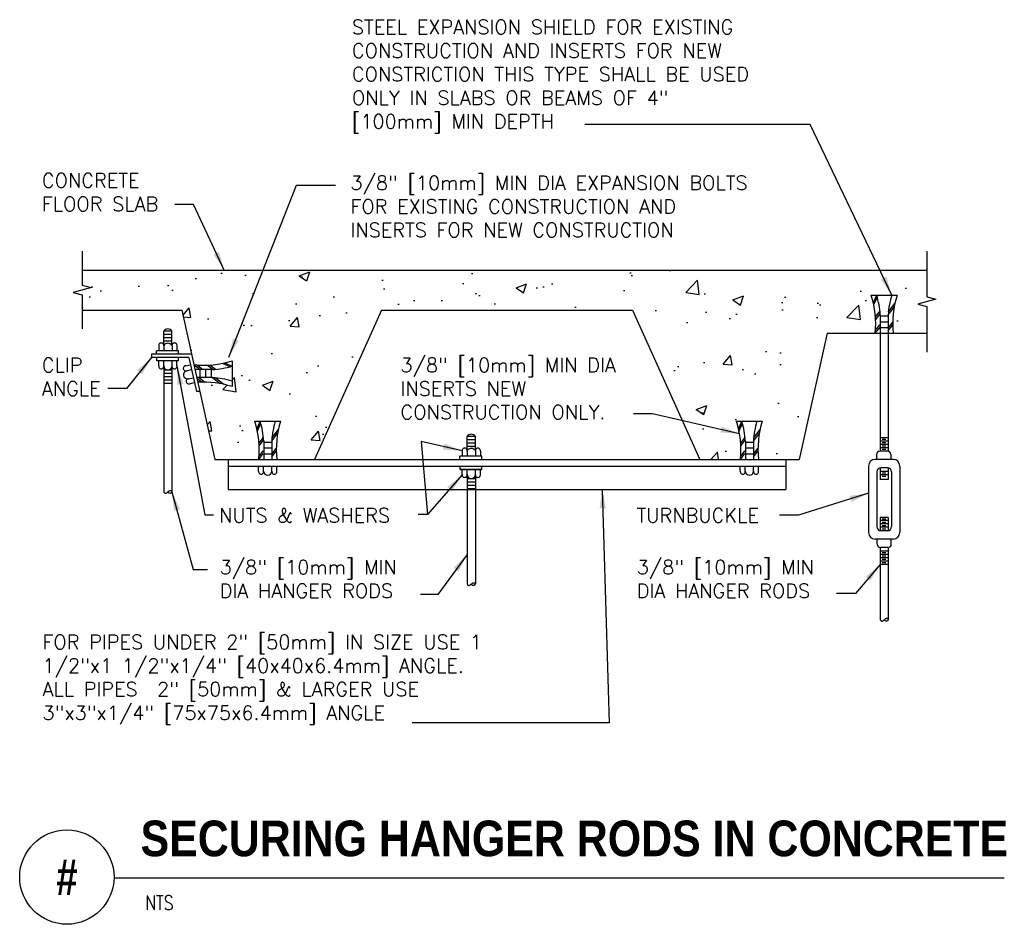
# Model space of a CAD drawing. Header units: inches. Extents: x 0.69 to 7.21, y 0.19 to 6.18.
import ezdxf
from ezdxf.enums import TextEntityAlignment as Align

# ---------------------------------------------------------------- set-up
doc = ezdxf.new("R2010")
doc.units = ezdxf.units.IN
doc.header["$MEASUREMENT"] = 0
for name, color, linetype in [('C-DETL-DIMS', 2, 'Continuous'), ('M-DETL-HEVY', 5, 'Continuous'), ('M-DETL-MEDM', 4, 'Continuous'), ('M-DETL-PATT', 8, 'Continuous'), ('M-DETL-TEXT', 2, 'Continuous'), ('M-DETL-THIN', 2, 'Continuous'), ('M-DETL-XTHN', 1, 'Continuous')]:
    doc.layers.add(name, color=color, linetype=linetype)
doc.styles.add('BOLD', font='bold.shx', dxfattribs={"width": 0.9})
doc.styles.add('Romans', font='romans.shx')
doc.dimstyles.new('VA-Lead', dxfattribs={"dimtxt": 0.09375, "dimasz": 0.125, "dimexe": 0.125, "dimexo": 0.03125, "dimgap": 0.02, "dimtad": 1, "dimdec": 5, "dimzin": 0, "dimdsep": 46, "dimlunit": 4, "dimtxsty": 'Romans', "dimcen": 0.125, "dimclrd": 256, "dimclre": 256, "dimclrt": 256, "dimadec": 0, "dimazin": 0, "dimtfac": 1, "dimtdec": 5, "dimtofl": 0, "dimtmove": 0, "dimatfit": 3, "dimfxl": 1, "dimfrac": 2, "dimtolj": 1, "dimtzin": 0, "dimlwd": -1, "dimlwe": -1, "dimarcsym": 0})

# ---------------------------------------------------------------- blocks, each defined once
blk = doc.blocks.new('ZA_BRKH')
for points in [[(0.04, -0.02), (0.03, 0), (-0.02, 0.06), (-0.07, 0.12), (-0.11, 0.18), (-0.14, 0.24), (-0.15, 0.29), (-0.15, 0.35), (-0.14, 0.39), (-0.12, 0.44), (-0.08, 0.47), (-0.05, 0.49), (0, 0.5), (0.05, 0.49), (0.09, 0.47), (0.14, 0.44), (0.17, 0.39), (0.19, 0.33), (0.2, 0.25), (0.18, 0.17), (0.13, 0.08), (0.04, -0.02)], [(0, -0.5), (0.03, -0.49), (0.07, -0.47), (0.1, -0.44), (0.14, -0.41), (0.17, -0.37), (0.19, -0.33), (0.19, -0.28), (0.19, -0.23), (0.16, -0.17), (0.13, -0.11), (0.08, -0.06), (0.04, -0.02)]]:
    blk.add_lwpolyline(points)

msp = doc.modelspace()

# ---------------------------------------------------------------- hatches: boundary and pattern name
at = {"layer": 'M-DETL-PATT'}
h = msp.add_hatch(dxfattribs=at)
h.set_pattern_fill('AR-CONC', color=256, scale=0.1, style=0)
h.set_pattern_definition([(50, (8.0316, -2.9973), (0.71726, -0.062752), [0.075, -0.825]), (355, (8.0316, -2.9973), (-0.13875, 0.75219), [0.06, -0.66]), (100.4514, (8.0914, -3.00255), (0.57851, 0.68944), [0.06374, -0.70114]), (46.184, (8.0316, -2.7973), (1.06724, -0.16552), [0.1125, -1.2375]), (96.636, (8.1205, -2.8111), (0.93466, 0.97412), [0.09561, -1.05171]), (351.184, (8.0316, -2.7973), (0.93466, 0.97412), [0.09, -0.99]), (21, (8.1316, -2.8473), (0.596907, -0.40262), [0.075, -0.825]), (326, (8.1316, -2.8473), (0.243315, 0.72515), [0.06, -0.66]), (71.4514, (8.18134, -2.8809), (0.840223, 0.32253), [0.06374, -0.70114]), (37.5, (8.0316, -2.99732), (0.01216, 0.332894), [0, -0.652, 0, -0.67, 0, -0.6625]), (7.5, (8.0316, -2.99732), (0.26307, 0.394412), [0, -0.382, 0, -0.637, 0, -0.2525]), (327.5, (7.8086, -2.99732), (0.5338224, -0.022555), [0, -0.25, 0, -0.78, 0, -1.035]), (317.5, (7.7086, -2.9973), (0.583186, 0.100105), [0, -0.325, 0, -0.518, 0, -0.735])])
h.paths.add_polyline_path([(3.0857, 4.256), (4.7494, 4.256), (5.1935, 3.266), (5.4636, 3.266, 0.104507), (5.4376, 3.519), (5.4731, 3.519), (5.4731, 3.519), (5.4731, 3.519), (5.6087, 3.519, 0.104507), (5.5828, 3.266), (5.8535, 3.266), (6.0387, 4.102), (6.3569, 4.102), (6.3569, 4.102, 0.104507), (6.3309, 4.355), (6.3664, 4.355), (6.3664, 4.355), (6.3664, 4.355), (6.502, 4.355, 0.104507), (6.4761, 4.102), (6.6987, 4.102), (6.6987, 4.3048), (6.6643, 4.3275), (6.7367, 4.3394), (6.6987, 4.3613), (6.6987, 4.52), (1.1023, 4.52), (1.1023, 4.4502), (1.1403, 4.4282), (1.068, 4.4163), (1.1023, 4.3936), (1.1023, 4.256), (1.7623, 4.256), (1.8424, 3.8941, 0.104317), (2.095, 3.9201), (2.095, 3.749, 0.093651), (1.8683, 3.7772), (1.9815, 3.266), (2.2716, 3.266), (2.2716, 3.266, 0.104507), (2.2457, 3.519), (2.2811, 3.519), (2.2811, 3.519), (2.2811, 3.519), (2.4167, 3.519, 0.104507), (2.3908, 3.266), (2.6415, 3.266)])

# ---------------------------------------------------------------- linework, layer by layer
at = {"layer": 'M-DETL-HEVY', "linetype": 'Continuous'}
for p, q in [((1.1023, 4.52), (6.6987, 4.52)), ((1.1023, 4.256), (1.7623, 4.256)), ((1.7623, 4.256), (1.9815, 3.266)), ((3.0857, 4.256), (2.6415, 3.266)), ((3.0857, 4.256), (4.7494, 4.256)), ((4.7494, 4.256), (5.1935, 3.266)), ((6.0387, 4.102), (5.8535, 3.266)), ((6.0387, 4.102), (6.6987, 4.102)), ((1.9815, 3.266), (5.8535, 3.266))]:
    msp.add_line(p, q, dxfattribs=at)
at = {"layer": 'M-DETL-MEDM', "linetype": 'Continuous'}
for p, q in [((1.5947, 3.9634), (1.5947, 3.9854)), ((1.7401, 3.9854), (1.5947, 3.9854)), ((1.6089, 4.0184), (1.6089, 3.9854)), ((1.6419, 4.0195), (1.6419, 3.9854)), ((1.6969, 4.0195), (1.6969, 3.9854)), ((1.7299, 4.0184), (1.7299, 3.9854)), ((1.7401, 3.9634), (1.7401, 3.9854)), ((1.5606, 3.9634), (1.5606, 3.9414)), ((1.8266, 3.9634), (1.5606, 3.9634)), ((1.8094, 3.9414), (1.5606, 3.9414)), ((1.5952, 3.9194), (1.5952, 3.9414)), ((1.7394, 3.9194), (1.5952, 3.9194)), ((1.6089, 3.8864), (1.6089, 3.9194)), ((1.6419, 3.8853), (1.6419, 3.9194)), ((1.6969, 3.8853), (1.6969, 3.9194)), ((1.7299, 3.8864), (1.7299, 3.9194)), ((1.7394, 3.9194), (1.7394, 3.9414)), ((1.8094, 3.9414), (1.8593, 3.7161)), ((1.7874, 3.8861), (1.8196, 3.8933)), ((1.7935, 3.8537), (1.8268, 3.861)), ((1.8054, 3.8), (1.8387, 3.8073)), ((1.8136, 3.768), (1.8458, 3.7751)), ((1.8819, 3.7161), (1.8593, 3.7161)), ((2.0695, 3.266), (2.0695, 3.068)), ((3.7505, 3.288), (3.6051, 3.288)), ((3.6051, 3.266), (3.6051, 3.288)), ((3.6194, 3.321), (3.6194, 3.288)), ((3.6524, 3.3221), (3.6524, 3.288)), ((3.7074, 3.3221), (3.7074, 3.288)), ((3.7404, 3.321), (3.7404, 3.288)), ((3.7505, 3.266), (3.7505, 3.288)), ((5.7655, 3.266), (5.7655, 3.068)), ((6.4761, 3.2668), (6.3569, 3.2668)), ((6.3661, 3.2998), (6.3661, 3.2668)), ((6.4377, 3.3218), (6.3881, 3.3218)), ((6.4597, 3.2998), (6.4597, 3.2668)), ((2.0695, 3.222), (5.7655, 3.222)), ((2.2707, 3.189), (2.2707, 3.222)), ((2.3037, 3.1879), (2.3037, 3.222)), ((2.3587, 3.1879), (2.3587, 3.222)), ((2.3917, 3.189), (2.3917, 3.222)), ((3.6056, 3.2), (3.6056, 3.222)), ((3.6056, 3.2), (3.7498, 3.2)), ((3.7498, 3.2), (3.6056, 3.2)), ((3.6194, 3.167), (3.6194, 3.2)), ((3.6524, 3.1659), (3.6524, 3.2)), ((3.7074, 3.1659), (3.7074, 3.2)), ((3.7404, 3.167), (3.7404, 3.2)), ((3.7498, 3.2), (3.7498, 3.222)), ((5.4627, 3.189), (5.4627, 3.222)), ((5.4957, 3.1879), (5.4957, 3.222)), ((5.5507, 3.1879), (5.5507, 3.222)), ((5.5837, 3.189), (5.5837, 3.222)), ((6.3129, 3.2228), (6.3129, 2.7828)), ((6.4376, 3.2118), (6.3954, 3.2118)), ((6.5201, 3.2228), (6.5201, 2.7828)), ((6.3679, 3.1843), (6.3679, 2.8213)), ((6.4651, 3.1843), (6.4651, 2.8213)), ((2.0695, 3.068), (5.7655, 3.068)), ((6.4376, 2.7938), (6.3954, 2.7938)), ((6.4761, 2.7388), (6.3569, 2.7388)), ((6.37, 2.7058), (6.37, 2.7388)), ((6.4415, 2.6838), (6.392, 2.6838)), ((6.4635, 2.7058), (6.4635, 2.7388))]:
    msp.add_line(p, q, dxfattribs=at)
for centre, radius, start, end in [((1.6254, 4.0214), 0.0168, 349.57929, 190.42071), ((1.6694, 4.0026), 0.0335, 35.54708, 144.45293), ((1.7134, 4.0214), 0.0168, 349.57929, 190.42071), ((1.6254, 3.8834), 0.0168, 169.57929, 10.42071), ((1.6694, 3.8866), 0.0275, 180.45142, 359.54858), ((1.7134, 3.8834), 0.0168, 169.57929, 10.42071), ((1.788, 3.8694), 0.0168, 92.05793, 292.89936), ((1.8007, 3.8271), 0.0275, 102.93007, 282.02722), ((1.8071, 3.7834), 0.0168, 92.05793, 292.89936), ((3.6359, 3.324), 0.0168, 349.57929, 190.42071), ((3.6799, 3.3052), 0.0335, 35.54708, 144.45293), ((3.7239, 3.324), 0.0168, 349.57929, 190.42071), ((6.3569, 3.2228), 0.044, 90, 180), ((6.3881, 3.2998), 0.022, 90, 180), ((6.4377, 3.2998), 0.022, 0, 90), ((6.4761, 3.2228), 0.044, 0, 90), ((6.3954, 3.1843), 0.0275, 90, 180), ((6.4376, 3.1843), 0.0275, 0, 90), ((2.2872, 3.186), 0.0168, 169.57929, 10.42071), ((2.3312, 3.1892), 0.0275, 180.45142, 359.54858), ((2.3752, 3.186), 0.0168, 169.57929, 10.42071), ((3.6359, 3.164), 0.0168, 169.57929, 10.42071), ((3.6799, 3.1672), 0.0275, 180.45142, 359.54858), ((3.7239, 3.164), 0.0168, 169.57929, 10.42071), ((5.4792, 3.186), 0.0168, 169.57929, 10.42071), ((5.5232, 3.1892), 0.0275, 180.45142, 359.54858), ((5.5672, 3.186), 0.0168, 169.57929, 10.42071), ((6.3954, 2.8213), 0.0275, 180, 270), ((6.4376, 2.8213), 0.0275, 270, 0), ((6.3569, 2.7828), 0.044, 180, 270), ((6.4761, 2.7828), 0.044, 270, 0), ((6.392, 2.7058), 0.022, 180, 270), ((6.4415, 2.7058), 0.022, 270, 0)]:
    msp.add_arc(centre, radius, start, end, dxfattribs=at)
at = {"layer": 'M-DETL-TEXT'}
msp.add_line((1.3125, 0.4951), (7.2123, 0.4951), dxfattribs=at)
msp.add_circle((1, 0.5), 0.3125, dxfattribs=at)
at = {"layer": 'M-DETL-THIN', "linetype": 'Continuous'}
for p, q in [((6.3309, 4.355), (6.502, 4.355)), ((6.3899, 4.2242), (6.3899, 4.102)), ((6.4431, 4.2242), (6.4431, 4.102)), ((1.6422, 4.022), (1.6422, 4.1154)), ((1.6967, 4.022), (1.6967, 4.1154)), ((6.3899, 4.102), (6.3899, 3.3218)), ((6.4431, 4.102), (6.4431, 3.3211)), ((2.095, 3.9201), (2.095, 3.749)), ((1.6422, 3.8828), (1.6422, 3.0524)), ((1.6967, 3.8828), (1.6967, 3.0524)), ((1.9642, 3.8612), (1.8493, 3.8612)), ((1.9642, 3.808), (1.8611, 3.808)), ((1.8616, 3.8057), (1.8973, 3.7783)), ((1.8768, 3.808), (1.9154, 3.7784)), ((2.2457, 3.519), (2.4167, 3.519)), ((5.4376, 3.519), (5.6087, 3.519)), ((3.6526, 3.3246), (3.6526, 3.418)), ((3.7071, 3.3246), (3.7071, 3.418)), ((2.3046, 3.3882), (2.3046, 3.266)), ((2.3578, 3.3882), (2.3578, 3.266)), ((5.4966, 3.3882), (5.4966, 3.266)), ((5.5498, 3.3882), (5.5498, 3.266)), ((6.3899, 3.2112), (6.3899, 3.1336)), ((6.4431, 3.2112), (6.4431, 3.1336)), ((3.6526, 3.1634), (3.6526, 2.4419)), ((3.7071, 3.1634), (3.7071, 2.4419)), ((6.4431, 3.1336), (6.3899, 3.1336)), ((3.7071, 3.0717), (3.6526, 3.0717)), ((6.3899, 2.8821), (6.3899, 2.7944)), ((6.4431, 2.8821), (6.3899, 2.8821)), ((6.4431, 2.8821), (6.4431, 2.7944)), ((6.3899, 2.6839), (6.3899, 2.2062)), ((6.4431, 2.6839), (6.4431, 2.2062))]:
    msp.add_line(p, q, dxfattribs=at)
for centre, radius, start, end in [((5.7453, 4.1672), 0.615, 353.91585, 17.7804), ((5.8347, 4.192), 0.5561, 3.31823, 17.04208), ((6.9982, 4.192), 0.5561, 162.95792, 176.68177), ((7.0876, 4.1672), 0.615, 162.2196, 186.08415), ((1.6694, 4.0992), 0.0317, 30.71907, 149.28093), ((1.9072, 4.5057), 0.615, 263.91585, 287.7804), ((1.932, 4.4163), 0.5561, 273.31823, 287.04208), ((1.932, 3.2528), 0.5561, 72.95792, 86.68177), ((1.9072, 3.1634), 0.615, 72.2196, 93.66154), ((1.66, 3.3312), 0.615, 353.91585, 17.7804), ((1.7495, 3.356), 0.5561, 3.31823, 17.04208), ((2.9129, 3.356), 0.5561, 162.95792, 176.68177), ((3.0024, 3.3312), 0.615, 162.2196, 186.08415), ((4.852, 3.3312), 0.615, 353.91585, 17.7804), ((4.9414, 3.356), 0.5561, 3.31823, 17.04208), ((6.1049, 3.356), 0.5561, 162.95792, 176.68177), ((6.1943, 3.3312), 0.615, 162.2196, 186.08415), ((3.6799, 3.4018), 0.0317, 30.71907, 149.28093)]:
    msp.add_arc(centre, radius, start, end, dxfattribs=at)
at = {"layer": 'M-DETL-XTHN', "linetype": 'Continuous'}
for p, q in [((6.3446, 4.3039), (6.3669, 4.355)), ((6.3475, 4.292), (6.3714, 4.3427)), ((6.3597, 4.21), (6.3862, 4.2446)), ((6.4431, 4.2423), (6.487, 4.2997)), ((6.4431, 4.2242), (6.4822, 4.2753)), ((6.3597, 4.1919), (6.3882, 4.2291)), ((6.3899, 4.2173), (6.4431, 4.2173)), ((6.3899, 4.1788), (6.4431, 4.1788)), ((1.6967, 4.1154), (1.6422, 4.1154)), ((6.3569, 4.1201), (6.3864, 4.1587)), ((6.3569, 4.102), (6.3865, 4.1407)), ((6.3899, 4.1403), (6.4431, 4.1403)), ((6.4431, 4.1368), (6.4726, 4.1754)), ((6.4431, 4.1187), (6.4727, 4.1574)), ((1.6967, 4.0934), (1.6422, 4.0934)), ((1.6967, 4.0714), (1.6422, 4.0714)), ((1.6967, 4.0494), (1.6422, 4.0494)), ((1.6967, 3.8571), (1.6422, 3.8571)), ((1.842, 3.8942), (1.8806, 3.8645)), ((1.8601, 3.8942), (1.8987, 3.8646)), ((1.8803, 3.8612), (1.8803, 3.808)), ((1.9188, 3.8612), (1.9188, 3.808)), ((1.9319, 3.8913), (1.9691, 3.8628)), ((1.95, 3.8913), (1.9846, 3.8648)), ((1.9573, 3.8612), (1.9573, 3.808)), ((2.032, 3.9035), (2.0827, 3.8796)), ((2.0439, 3.9064), (2.095, 3.8841)), ((1.6967, 3.8351), (1.6422, 3.8351)), ((1.6967, 3.8131), (1.6422, 3.8131)), ((1.6967, 3.7911), (1.6422, 3.7911)), ((1.9642, 3.808), (2.0152, 3.7688)), ((1.9823, 3.808), (2.0397, 3.764)), ((1.6967, 3.7691), (1.6422, 3.7691)), ((2.2593, 3.4679), (2.2817, 3.519)), ((2.2623, 3.456), (2.2861, 3.5067)), ((2.3578, 3.4063), (2.4018, 3.4637)), ((5.4513, 3.4679), (5.4736, 3.519)), ((5.4542, 3.456), (5.4781, 3.5067)), ((5.5498, 3.4063), (5.5937, 3.4637)), ((2.2744, 3.374), (2.301, 3.4086)), ((2.2744, 3.3559), (2.3029, 3.3931)), ((2.3578, 3.3882), (2.3969, 3.4393)), ((3.7071, 3.418), (3.6526, 3.418)), ((3.7071, 3.396), (3.6526, 3.396)), ((5.4664, 3.374), (5.4929, 3.4086)), ((5.4664, 3.3559), (5.4949, 3.3931)), ((5.5498, 3.3882), (5.5889, 3.4393)), ((6.4431, 3.4098), (6.3899, 3.4098)), ((6.4023, 3.4), (6.4279, 3.4)), ((2.3046, 3.3813), (2.3578, 3.3813)), ((2.3046, 3.3428), (2.3578, 3.3428)), ((2.3578, 3.3008), (2.3874, 3.3394)), ((3.7071, 3.374), (3.6526, 3.374)), ((3.7071, 3.352), (3.6526, 3.352)), ((5.4966, 3.3813), (5.5498, 3.3813)), ((5.4966, 3.3428), (5.5498, 3.3428)), ((5.5498, 3.3008), (5.5794, 3.3394)), ((6.4431, 3.3878), (6.3899, 3.3878)), ((6.4431, 3.3658), (6.3899, 3.3658)), ((6.4431, 3.3438), (6.3899, 3.3438)), ((6.4023, 3.378), (6.4279, 3.378)), ((6.4023, 3.356), (6.4279, 3.356)), ((6.4023, 3.334), (6.4279, 3.334)), ((2.2716, 3.2841), (2.3012, 3.3227)), ((2.2716, 3.266), (2.3012, 3.3047)), ((2.3046, 3.3043), (2.3578, 3.3043)), ((2.3578, 3.2827), (2.3874, 3.3214)), ((5.4636, 3.2841), (5.4932, 3.3227)), ((5.4636, 3.266), (5.4932, 3.3047)), ((5.4966, 3.3043), (5.5498, 3.3043)), ((5.5498, 3.2827), (5.5794, 3.3214)), ((3.7071, 3.1377), (3.6526, 3.1377)), ((6.4431, 3.1865), (6.3899, 3.1865)), ((6.4431, 3.1645), (6.3899, 3.1645)), ((6.4023, 3.1767), (6.4279, 3.1767)), ((6.4023, 3.1547), (6.4279, 3.1547)), ((3.7071, 3.1157), (3.6526, 3.1157)), ((3.7071, 3.0937), (3.6526, 3.0937)), ((3.7071, 3.0717), (3.6526, 3.0717)), ((6.4023, 2.8731), (6.4279, 2.8731)), ((6.4431, 2.8609), (6.3899, 2.8609)), ((6.4431, 2.8389), (6.3899, 2.8389)), ((6.4431, 2.8169), (6.3899, 2.8169)), ((6.4023, 2.8511), (6.4279, 2.8511)), ((6.4023, 2.8291), (6.4279, 2.8291)), ((6.4023, 2.8071), (6.4279, 2.8071)), ((6.4431, 2.6596), (6.3899, 2.6596)), ((6.4431, 2.6376), (6.3899, 2.6376)), ((6.4431, 2.6156), (6.3899, 2.6156)), ((6.4023, 2.6498), (6.4279, 2.6498)), ((6.4023, 2.6278), (6.4279, 2.6278)), ((6.4431, 2.5936), (6.3899, 2.5936)), ((6.4431, 2.5716), (6.3899, 2.5716)), ((6.4023, 2.6058), (6.4279, 2.6058)), ((6.4023, 2.5838), (6.4279, 2.5838))]:
    msp.add_line(p, q, dxfattribs=at)
for points in [[(1.1023, 4.645), (1.1023, 4.4204), (1.1627, 4.4042), (1.0419, 4.3718), (1.1023, 4.3557), (1.1023, 4.131)], [(6.6987, 4.645), (6.6987, 4.3434), (6.759, 4.3272), (6.6383, 4.2948), (6.6987, 4.2787), (6.6987, 3.977)]]:
    msp.add_lwpolyline(points, dxfattribs=at)

# ---------------------------------------------------------------- block references
at = {"layer": 'M-DETL-THIN', "linetype": 'Continuous', "xscale": 0.05309973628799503, "yscale": 0.05309973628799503, "zscale": 0.053099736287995, "rotation": 270}
for p in [(1.6687, 3.0524), (3.6792, 2.4419), (6.4165, 2.2062)]:
    msp.add_blockref('ZA_BRKH', p, dxfattribs=at)

# ---------------------------------------------------------------- texts
at = {"layer": 'M-DETL-TEXT', "style": 'BOLD', "width": 0.8}
msp.add_text('#', height=0.2362, dxfattribs=at).set_placement((1, 0.5), align=Align.MIDDLE)
at = {"layer": 'M-DETL-TEXT', "style": 'Romans', "width": 0.8}
msp.add_text('NTS', height=0.09375, dxfattribs=at).set_placement((1.5201, 0.2834))
at = {"layer": 'M-DETL-TEXT', "attachment_point": 1}
for s, insert, char_height, width, style in [('STEEL EXPANSION SHIELD FOR EXISTING CONSTRUCTION AND INSERTS FOR NEW CONSTRICTION THIS TYPE SHALL BE USED ONLY IN SLABS OR BEAMS OF 4" [100mm] MIN DEPTH', (2.8888, 6.1773), 0.09375, 2.9, 'Romans'), ('CONCRETE FLOOR SLAB', (0.8344, 5.1615), 0.09375, 0.958689, 'Romans'), ('3/8" [10mm] MIN DIA EXPANSION BOLTS FOR EXISTING CONSTRUCTION AND INSERTS FOR NEW CONSTRUCTION', (2.8793, 5.1452), 0.09375, 2.9, 'Romans'), ('CLIP ANGLE', (0.8344, 3.9384), 0.09375, 0.377679, 'Romans'), ('3/8" [10mm] MIN DIA INSERTS NEW CONSTRUCTION ONLY.', (3.2107, 3.9384), 0.09375, 1.588335, 'Romans'), ('NUTS & WASHERS', (2.0087, 2.943), 0.09375, 1.332177, 'Romans'), ('TURNBUCKLE', (4.7748, 2.943), 0.09375, 0.799554, 'Romans'), ('3/8" [10mm] MIN DIA HANGER RODS', (2.0128, 2.5993), 0.09375, 1.525374, 'Romans'), ('3/8" [10mm] MIN DIA HANGER RODS', (4.7764, 2.5993), 0.09375, 1.498661, 'Romans'), ('FOR PIPES UNDER 2" [50mm] IN SIZE USE 1 1/2"x1 1/2"x1/4" [40x40x6.4mm] ANGLE.  ALL PIPES  2" [50mm] & LARGER USE 3"x3"x1/4" [75x75x6.4mm] ANGLE', (0.8385, 2.104), 0.09375, 3.3, 'Romans'), ('SECURING HANGER RODS IN CONCRETE ', (1.4884, 0.8744), 0.23622, 5.835077, 'BOLD')]:
    msp.add_mtext(s, dxfattribs=dict(at, insert=insert, char_height=char_height, width=width, style=style))

# ---------------------------------------------------------------- leaders
at = {"layer": 'C-DETL-DIMS'}
for points in [[(6.4665, 4.355), (5.9257, 5.4851), (4.4316, 5.4851)], [(2.0743, 3.9446), (2.5216, 5.0819), (2.7806, 5.0819)], [(2.043, 4.52), (1.8397, 4.9543), (1.7147, 4.9543)], [(1.5606, 3.9414), (1.3961, 3.7369), (1.2711, 3.7369)], [(1.7299, 3.8864), (1.9139, 2.8984), (1.9727, 2.8984)], [(5.4579, 3.4366), (4.8802, 3.5684), (4.7552, 3.5684)], [(3.6191, 3.324), (3.3478, 3.3858), (3.3906, 2.9024)], [(3.6191, 3.164), (3.3906, 2.9024), (3.3281, 2.9024)], [(4.5468, 3.068), (4.5931, 1.5227), (3.2879, 1.5227)], [(1.6967, 3.0524), (1.8366, 2.5374), (1.9321, 2.5374)], [(6.3129, 3.0422), (5.8477, 2.8975), (5.7227, 2.8975)], [(3.6526, 2.6373), (3.4589, 2.372), (3.3436, 2.372)], [(6.3899, 2.5716), (6.2257, 2.3787), (6.1007, 2.3787)]]:
    msp.add_leader(points, dimstyle='VA-Lead', override={"dimgap": 0.02, "dimtad": 0}, dxfattribs=at)

doc.saveas('drawing.dxf')
